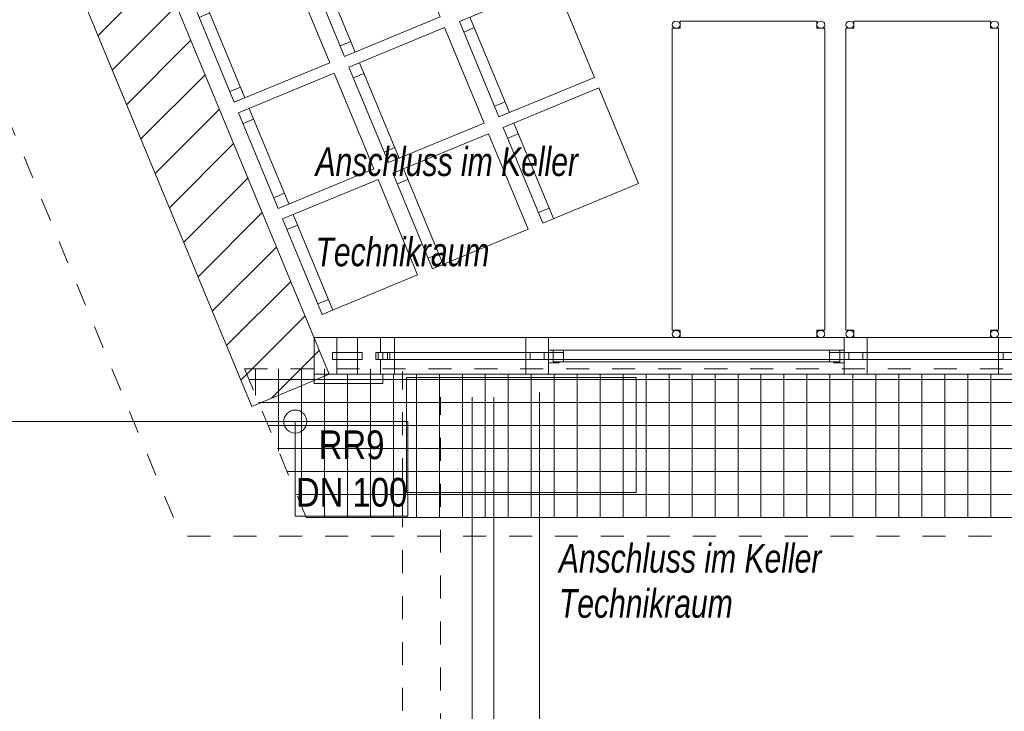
# Model space of a CAD drawing. Header units: metres. Extents: x -79 to 740, y -195 to 69.
# Tile 147 of 200: x 25.48 to 29.77, y 34.97 to 37.99. Entities that reach past the tile are written whole.
import ezdxf

# ---------------------------------------------------------------- set-up
doc = ezdxf.new("R2010")
doc.units = ezdxf.units.M
doc.header["$MEASUREMENT"] = 0
doc.linetypes.add('Strichlinie_ eng', pattern=[0.115, 0.075, -0.04])
doc.linetypes.add('Wipeout_Contour', pattern=[1, 0, -1])
for name, color, linetype in [('00 Linien_Kreise_Splines', 7, 'Continuous'), ('00 Schraffuren', 7, 'Continuous'), ('10 Fassade', 7, 'Continuous'), ('10 Wand außen', 7, 'Continuous'), ('30 Dach', 7, 'Continuous'), ('50 Elektro', 7, 'Continuous'), ('70 Entwässerung_Regenwasser', 7, 'Continuous'), ('70 Entwässerung_Schmutzwasser', 7, 'Continuous'), ('70 Heizung', 7, 'Continuous'), ('Neubau_50 Möblierung', 7, 'Continuous'), ('X_Geometrie', 7, 'Continuous')]:
    doc.layers.add(name, color=color, linetype=linetype)
doc.styles.add('ERSTELLTER_STIL_2', font='ARIALN.TTF')
doc.styles.add('ERSTELLTER_STIL_7', font='arial.ttf', dxfattribs={"width": 0.75})

# ---------------------------------------------------------------- blocks, each defined once
blk = doc.blocks.new('Stuhlgruppe 27[6]_1', base_point=(26.8004, 36.7025))
at = {"layer": 'Neubau_50 Möblierung', "color": 8, "linetype": 'Continuous', "lineweight": 18}
for p, q in [((27.2334, 38.5054), (27.0612, 38.9212)), ((27.0803, 38.875), (27.0341, 38.8559)), ((26.753, 38.3064), (26.5808, 38.7222)), ((26.5999, 38.676), (26.5537, 38.6569)), ((27.2143, 38.5516), (27.1681, 38.5325)), ((26.2726, 38.1075), (26.1004, 38.5232)), ((26.1195, 38.477), (26.0733, 38.4579)), ((27.4248, 38.0435), (27.2525, 38.4592)), ((27.2717, 38.4131), (27.2255, 38.3939)), ((26.7339, 38.3526), (26.6877, 38.3335)), ((26.9443, 37.8445), (26.7721, 38.2603)), ((26.7913, 38.2141), (26.7451, 38.1949)), ((26.2534, 38.1536), (26.2072, 38.1345)), ((26.4639, 37.6455), (26.2917, 38.0613)), ((27.4056, 38.0897), (27.3594, 38.0706)), ((26.3108, 38.0151), (26.2647, 37.9959)), ((27.6161, 37.5816), (27.4439, 37.9973)), ((27.463, 37.9511), (27.4168, 37.932)), ((26.9252, 37.8907), (26.879, 37.8716)), ((27.1357, 37.3826), (26.9635, 37.7983)), ((26.9826, 37.7521), (26.9364, 37.733)), ((26.4448, 37.6917), (26.3986, 37.6726)), ((26.6553, 37.1836), (26.4831, 37.5993)), ((27.597, 37.6278), (27.5508, 37.6086)), ((26.5022, 37.5531), (26.456, 37.534)), ((27.8074, 37.1196), (27.6352, 37.5354)), ((27.6544, 37.4892), (27.6082, 37.47)), ((27.1165, 37.4288), (27.0703, 37.4096)), ((27.327, 36.9206), (27.1548, 37.3364)), ((27.1739, 37.2902), (27.1278, 37.271)), ((26.6361, 37.2298), (26.5899, 37.2106)), ((27.7883, 37.1658), (27.7421, 37.1467)), ((26.8466, 36.7216), (26.6744, 37.1374)), ((26.6935, 37.0912), (26.6473, 37.072)), ((27.3079, 36.9668), (27.2617, 36.9477)), ((26.8275, 36.7678), (26.7813, 36.7487))]:
    blk.add_line(p, q, dxfattribs=at)
at = {"layer": 'Neubau_50 Möblierung', "color": 8, "linetype": 'Continuous', "lineweight": 18, "flags": 128}
for points in [[(27.603, 38.6585), (27.4308, 39.0743), (27.015, 38.9021), (27.1872, 38.4863)], [(27.1225, 38.4595), (26.9503, 38.8753), (26.5346, 38.7031), (26.7068, 38.2873)], [(26.6421, 38.2605), (26.4699, 38.6763), (26.0542, 38.5041), (26.2264, 38.0883)], [(27.7943, 38.1966), (27.6221, 38.6123), (27.2064, 38.4401), (27.3786, 38.0244)], [(27.3139, 37.9976), (27.1417, 38.4133), (26.7259, 38.2411), (26.8981, 37.8254)], [(26.8335, 37.7986), (26.6613, 38.2143), (26.2455, 38.0421), (26.4177, 37.6264)], [(27.9856, 37.7346), (27.8134, 38.1504), (27.3977, 37.9782), (27.5699, 37.5624)], [(27.5052, 37.5356), (27.333, 37.9514), (26.9173, 37.7792), (27.0895, 37.3634)], [(27.0248, 37.3366), (26.8526, 37.7524), (26.4369, 37.5802), (26.6091, 37.1644)], [(28.177, 37.2727), (28.0048, 37.6884), (27.589, 37.5162), (27.7612, 37.1005)], [(27.6966, 37.0737), (27.5244, 37.4894), (27.1086, 37.3172), (27.2808, 36.9015)], [(27.2162, 36.8747), (27.0439, 37.2905), (26.6282, 37.1182), (26.8004, 36.7025)]]:
    blk.add_lwpolyline(points, close=True, dxfattribs=at)
blk = doc.blocks.new('Tisch USM 27[7]_1', base_point=(29.4124, 37.2908))
at = {"layer": 'Neubau_50 Möblierung', "color": 8, "linetype": 'Continuous', "lineweight": 18}
for p, q in [((29.1154, 37.9797), (29.7095, 37.9797)), ((29.1154, 37.9482), (29.1154, 37.9797)), ((29.7095, 37.9797), (29.7095, 37.9482)), ((29.0799, 36.6334), (29.0799, 37.9482)), ((29.0799, 37.9482), (29.1154, 37.9482)), ((29.7095, 37.9482), (29.745, 37.9482)), ((29.745, 37.9482), (29.745, 36.6334)), ((29.1154, 36.6334), (29.0799, 36.6334)), ((29.1154, 36.6019), (29.1154, 36.6334)), ((29.745, 36.6334), (29.7095, 36.6334)), ((29.7095, 36.6334), (29.7095, 36.6019)), ((29.7095, 36.6019), (29.1154, 36.6019))]:
    blk.add_line(p, q, dxfattribs=at)
for centre in [(29.0977, 37.964), (29.7272, 37.964), (29.0977, 36.6176), (29.7272, 36.6176)]:
    blk.add_ellipse(centre, major_axis=(0.0177, 0), ratio=0.887896, dxfattribs=at)
blk = doc.blocks.new('Tisch USM 27[8]_1', base_point=(28.6566, 37.2908))
at = {"layer": 'Neubau_50 Möblierung', "color": 8, "linetype": 'Continuous', "lineweight": 18}
for p, q in [((28.3595, 37.9797), (28.9536, 37.9797)), ((28.3595, 37.9482), (28.3595, 37.9797)), ((28.9536, 37.9797), (28.9536, 37.9482)), ((28.3241, 36.6334), (28.3241, 37.9482)), ((28.3241, 37.9482), (28.3595, 37.9482)), ((28.9536, 37.9482), (28.9891, 37.9482)), ((28.9891, 37.9482), (28.9891, 36.6334)), ((28.3595, 36.6334), (28.3241, 36.6334)), ((28.3595, 36.6019), (28.3595, 36.6334)), ((28.9891, 36.6334), (28.9536, 36.6334)), ((28.9536, 36.6334), (28.9536, 36.6019)), ((28.9536, 36.6019), (28.3595, 36.6019))]:
    blk.add_line(p, q, dxfattribs=at)
for centre in [(28.3418, 37.964), (28.9714, 37.964), (28.3418, 36.6176), (28.9714, 36.6176)]:
    blk.add_ellipse(centre, major_axis=(0.0177, 0), ratio=0.887896, dxfattribs=at)

msp = doc.modelspace()

# ---------------------------------------------------------------- hatches: boundary and pattern name
at = {"layer": '00 Schraffuren', "linetype": 'Continuous', "lineweight": 18, "true_color": 0x1f1f1f}
h = msp.add_hatch(dxfattribs=at)
h.set_pattern_fill('Gitter_20x20_1_0001', color=250, style=0, pattern_type=2)
h.set_pattern_definition([(0, (30.11073, 35.81871), (0, 0.1), []), (90, (30.11073, 35.81871), (-0.1, 0), [])])
h.paths.add_polyline_path([(26.7307, 35.8187), (31.5478, 35.8187), (33.3156, 34.0509), (33.7584, 34.4937), (31.8157, 36.4655), (26.4631, 36.4655)])
at = {"layer": '10 Wand außen', "linetype": 'Continuous', "lineweight": 18, "true_color": 0x1f1f1f}
h = msp.add_hatch(dxfattribs=at)
h.set_pattern_fill('Mauerziegel_HLz_4_0001', color=250, style=0, pattern_type=2)
h.set_pattern_definition([(45, (0, 0), (-0.106066, 0.106066), [])])
h.paths.add_polyline_path([(25.7137, 38.578), (25.5751, 38.5206), (26.494, 36.3022), (26.8312, 36.4419), (25.9123, 38.6603), (25.7784, 38.6048)])

# ---------------------------------------------------------------- linework, layer by layer
at = {"layer": '00 Linien_Kreise_Splines', "color": 9, "linetype": 'Strichlinie_ eng', "lineweight": 13}
msp.add_line((26.4631, 36.4655), (26.7307, 35.8187), dxfattribs=at)
at = {"layer": '00 Schraffuren', "color": 7, "linetype": 'Strichlinie_ eng', "lineweight": 9}
msp.add_line((31.514, 35.7372), (26.1869, 35.7372), dxfattribs=at)
at = {"layer": '10 Fassade', "color": 7, "linetype": 'Continuous', "lineweight": 13}
for p, q in [((26.765, 36.6019), (26.765, 36.4419)), ((26.765, 36.6019), (26.765, 36.4019)), ((27.065, 36.4019), (26.765, 36.4019))]:
    msp.add_line(p, q, dxfattribs=at)
at = {"layer": '10 Wand außen', "color": 7, "linetype": 'Continuous', "lineweight": 9, "flags": 128}
for points in [[(26.8312, 36.4419), (25.9123, 38.6603)], [(25.5751, 38.5206), (26.494, 36.3022)], [(26.494, 36.3022), (26.8312, 36.4419)]]:
    msp.add_lwpolyline(points, dxfattribs=at)
at = {"layer": '30 Dach', "color": 7, "linetype": 'Strichlinie_ eng', "lineweight": 9}
msp.add_line((18.155, 55.1277), (26.1869, 35.7372), dxfattribs=at)
at = {"layer": '30 Dach', "color": 9, "linetype": 'Strichlinie_ eng', "lineweight": 13}
msp.add_line((26.7307, 35.8187), (31.5478, 35.8187), dxfattribs=at)
at = {"layer": '50 Elektro', "color": 190, "linetype": 'Strichlinie_ eng', "lineweight": 18, "true_color": 0x9900ff}
msp.add_line((27.3162, 34.4654), (27.3162, 36.343), dxfattribs=at)
at = {"layer": '70 Entwässerung_Regenwasser', "color": 140, "linetype": 'Continuous', "lineweight": 18, "true_color": 0x00a8ff}
msp.add_line((26.6833, 36.2362), (24.3397, 36.2362), dxfattribs=at)
at = {"layer": '70 Entwässerung_Regenwasser', "color": 140, "linetype": 'Continuous', "lineweight": 18, "true_color": 0x00a8ff, "flags": 128}
msp.add_lwpolyline([(26.6833, 35.8245), (27.1738, 35.8245), (27.1738, 36.2362), (26.6833, 36.2362), (26.6833, 35.8245)], close=True, dxfattribs=at)
at = {"layer": '70 Entwässerung_Regenwasser', "color": 140, "linetype": 'Continuous', "lineweight": 18, "true_color": 0x00a8ff}
msp.add_circle((26.6833, 36.2362), 0.05, dxfattribs=at)
at = {"layer": '70 Entwässerung_Schmutzwasser', "color": 34, "linetype": 'Continuous', "lineweight": 18, "true_color": 0xa85100}
msp.add_line((27.4531, 34.1302), (27.4531, 36.343), dxfattribs=at)
at = {"layer": '70 Heizung', "color": 1, "linetype": 'Continuous', "lineweight": 13}
msp.add_line((27.7471, 36.3629), (27.7471, 34.0605), dxfattribs=at)
at = {"layer": '70 Heizung', "color": 5, "linetype": 'Continuous', "lineweight": 18}
msp.add_line((27.5471, 36.343), (27.5471, 34.0514), dxfattribs=at)
at = {"layer": 'X_Geometrie', "color": 7, "linetype": 'Continuous', "lineweight": 13}
msp.add_line((28.167, 35.928), (27.167, 35.928), dxfattribs=at)

# ---------------------------------------------------------------- block references
at = {"layer": 'Neubau_50 Möblierung', "color": 8, "linetype": 'Continuous', "lineweight": 18}
for name, p in [('Stuhlgruppe 27[6]_1', (26.8004, 36.7025)), ('Tisch USM 27[8]_1', (28.6566, 37.2908)), ('Tisch USM 27[7]_1', (29.4124, 37.2908))]:
    msp.add_blockref(name, p, dxfattribs=at)

# ---------------------------------------------------------------- texts
at = {"layer": '70 Entwässerung_Regenwasser', "color": 140, "linetype": 'Continuous', "lineweight": 18, "true_color": 0x00a8ff, "insert": (26.9286, 36.1976), "char_height": 0.125, "attachment_point": 2, "line_spacing_factor": 0.992352, "style": 'ERSTELLTER_STIL_2'}
msp.add_mtext('\\A1;{\\pqc;\\fArial Narrow|b0|i0|c0|p0;\\W1.000000;RR9 \\P\\pqc;\\fArial Narrow|b0|i0|c0|p0;\\W1.000000;DN 100}', dxfattribs=at)
at = {"layer": '70 Heizung', "color": 7, "linetype": 'Continuous', "lineweight": 9, "char_height": 0.125, "attachment_point": 1, "style": 'ERSTELLTER_STIL_7'}
for s, insert in [('\\A1;{\\pql;\\fArial|b0|i1|c0|p0;\\W0.750000;Anschluss im Keller }', (26.7716, 37.4302)), ('\\A1;{\\pql;\\fArial|b0|i1|c0|p0;\\W0.750000;Technikraum}', (26.7716, 37.0374))]:
    msp.add_mtext(s, dxfattribs=dict(at, insert=insert))
at = {"layer": '70 Heizung', "color": 7, "linetype": 'Continuous', "lineweight": 9, "insert": (27.8311, 35.7035), "char_height": 0.125, "attachment_point": 1, "line_spacing_factor": 0.942898, "style": 'ERSTELLTER_STIL_7'}
msp.add_mtext('\\A1;{\\pql;\\fArial|b0|i1|c0|p0;\\W0.750000;Anschluss im Keller \\P\\pql;\\fArial|b0|i1|c0|p0;\\W0.750000;Technikraum}', dxfattribs=at)

# ---------------------------------------------------------------- wipeouts: each hides what was drawn before it
at = {"color": 254, "linetype": 'Wipeout_Contour', "lineweight": 0, "ltscale": 181.622566}
msp.add_wipeout([(26.865, 36.5369), (26.9546, 36.5369), (26.9546, 36.6019), (26.865, 36.6019)], dxfattribs=at).dxf.layer = '10 Fassade'

# ---------------------------------------------------------------- next in the draw order: linework, layer by layer
at = {"layer": '10 Fassade', "color": 7, "linetype": 'Continuous', "lineweight": 13}
msp.add_line((26.865, 36.6019), (26.765, 36.6019), dxfattribs=at)
at = {"layer": '10 Fassade', "color": 7, "linetype": 'Continuous', "lineweight": 13, "flags": 128}
msp.add_lwpolyline([(26.865, 36.6019), (26.9546, 36.6019)], dxfattribs=at)

# ---------------------------------------------------------------- next in the draw order: wipeouts: each hides what was drawn before it
at = {"color": 254, "linetype": 'Wipeout_Contour', "lineweight": 0, "ltscale": 183.718328}
msp.add_wipeout([(27.0546, 36.5369), (28.5146, 36.5369), (28.5146, 36.6019), (27.0546, 36.6019)], dxfattribs=at).dxf.layer = '10 Fassade'
at = {"color": 254, "linetype": 'Wipeout_Contour', "lineweight": 0, "ltscale": 187.558183}
msp.add_wipeout([(28.6146, 36.5369), (30.0746, 36.5369), (30.0746, 36.6019), (28.6146, 36.6019)], dxfattribs=at).dxf.layer = '10 Fassade'
at = {"color": 254, "linetype": 'Wipeout_Contour', "lineweight": 0, "ltscale": 181.469931}
msp.add_wipeout([(26.865, 36.5369), (26.865, 36.5069), (26.9546, 36.5069), (26.9546, 36.5369)], dxfattribs=at).dxf.layer = '10 Fassade'

# ---------------------------------------------------------------- next in the draw order: linework, layer by layer
at = {"layer": '10 Fassade', "color": 7, "linetype": 'Continuous', "lineweight": 13}
for p, q in [((27.065, 36.6019), (26.765, 36.6019)), ((27.0546, 36.6019), (26.9546, 36.6019)), ((28.6146, 36.6019), (28.5146, 36.6019))]:
    msp.add_line(p, q, dxfattribs=at)
at = {"layer": '10 Fassade', "color": 7, "linetype": 'Continuous', "lineweight": 13, "flags": 128}
for points in [[(27.0546, 36.6019), (28.5146, 36.6019)], [(28.6146, 36.6019), (30.0746, 36.6019)]]:
    msp.add_lwpolyline(points, dxfattribs=at)

# ---------------------------------------------------------------- next in the draw order: wipeouts: each hides what was drawn before it
at = {"color": 254, "linetype": 'Wipeout_Contour', "lineweight": 0, "ltscale": 183.567419}
msp.add_wipeout([(27.0546, 36.5369), (27.0546, 36.5069), (28.5146, 36.5069), (28.5146, 36.5369)], dxfattribs=at).dxf.layer = '10 Fassade'
at = {"color": 254, "linetype": 'Wipeout_Contour', "lineweight": 0, "ltscale": 187.410371}
msp.add_wipeout([(28.6146, 36.5369), (28.6146, 36.5069), (30.0746, 36.5069), (30.0746, 36.5369)], dxfattribs=at).dxf.layer = '10 Fassade'
at = {"color": 254, "linetype": 'Wipeout_Contour', "lineweight": 0, "ltscale": 181.316655}
msp.add_wipeout([(26.9546, 36.5069), (26.865, 36.5069), (26.865, 36.4419), (26.9546, 36.4419)], dxfattribs=at).dxf.layer = '10 Fassade'

# ---------------------------------------------------------------- next in the draw order: linework, layer by layer
at = {"layer": '10 Fassade', "color": 7, "linetype": 'Continuous', "lineweight": 13}
msp.add_line((26.865, 36.4419), (26.765, 36.4419), dxfattribs=at)
at = {"layer": '10 Fassade', "color": 7, "linetype": 'Continuous', "lineweight": 13, "flags": 128}
msp.add_lwpolyline([(26.865, 36.4419), (26.9546, 36.4419)], dxfattribs=at)

# ---------------------------------------------------------------- next in the draw order: wipeouts: each hides what was drawn before it
at = {"color": 254, "linetype": 'Wipeout_Contour', "lineweight": 0, "ltscale": 181.340624}
msp.add_wipeout([(26.845, 36.5369), (26.845, 36.5069), (26.865, 36.5069), (26.865, 36.5369)], dxfattribs=at).dxf.layer = '10 Fassade'
at = {"color": 254, "linetype": 'Wipeout_Contour', "lineweight": 0, "ltscale": 181.600767}
msp.add_wipeout([(26.9746, 36.5369), (26.9546, 36.5369), (26.9546, 36.5069), (26.9746, 36.5069)], dxfattribs=at).dxf.layer = '10 Fassade'
at = {"color": 254, "linetype": 'Wipeout_Contour', "lineweight": 0, "ltscale": 183.415875}
msp.add_wipeout([(28.5146, 36.5069), (27.0546, 36.5069), (27.0546, 36.4419), (28.5146, 36.4419)], dxfattribs=at).dxf.layer = '10 Fassade'
at = {"color": 254, "linetype": 'Wipeout_Contour', "lineweight": 0, "ltscale": 187.261933}
msp.add_wipeout([(30.0746, 36.5069), (28.6146, 36.5069), (28.6146, 36.4419), (30.0746, 36.4419)], dxfattribs=at).dxf.layer = '10 Fassade'

# ---------------------------------------------------------------- next in the draw order: linework, layer by layer
at = {"layer": '10 Fassade', "color": 7, "linetype": 'Continuous', "lineweight": 13}
for p, q in [((26.865, 36.6019), (26.865, 36.5369)), ((26.9546, 36.6019), (26.9546, 36.5369)), ((26.845, 36.5369), (26.845, 36.5069)), ((26.865, 36.5369), (26.845, 36.5369)), ((26.9746, 36.5369), (26.9546, 36.5369)), ((26.9746, 36.5369), (26.9746, 36.5069)), ((26.865, 36.5069), (26.845, 36.5069)), ((26.865, 36.5069), (26.865, 36.4419)), ((26.9746, 36.5069), (26.9546, 36.5069)), ((26.9546, 36.5069), (26.9546, 36.4419)), ((27.0546, 36.4419), (26.9546, 36.4419)), ((27.065, 36.4419), (27.065, 36.4019)), ((28.6146, 36.4419), (28.5146, 36.4419))]:
    msp.add_line(p, q, dxfattribs=at)
at = {"layer": '10 Fassade', "color": 7, "linetype": 'Continuous', "lineweight": 13, "flags": 128}
msp.add_lwpolyline([(26.9746, 36.5069), (26.9746, 36.5369), (26.845, 36.5369), (26.845, 36.5069)], close=True, dxfattribs=at)
for points in [[(26.865, 36.5069), (26.865, 36.5369)], [(26.9546, 36.5369), (26.865, 36.5369)], [(26.9546, 36.5369), (26.9546, 36.5069)], [(26.9546, 36.5069), (26.865, 36.5069)], [(27.0546, 36.4419), (28.5146, 36.4419)], [(28.6146, 36.4419), (30.0746, 36.4419)]]:
    msp.add_lwpolyline(points, dxfattribs=at)

# ---------------------------------------------------------------- next in the draw order: wipeouts: each hides what was drawn before it
at = {"color": 254, "linetype": 'Wipeout_Contour', "lineweight": 0, "ltscale": 181.791007}
msp.add_wipeout([(27.0346, 36.5369), (27.0346, 36.5069), (27.0546, 36.5069), (27.0546, 36.5369)], dxfattribs=at).dxf.layer = '10 Fassade'
at = {"color": 254, "linetype": 'Wipeout_Contour', "lineweight": 0, "ltscale": 185.374881}
msp.add_wipeout([(28.5346, 36.5369), (28.5146, 36.5369), (28.5146, 36.5069), (28.5346, 36.5069)], dxfattribs=at).dxf.layer = '10 Fassade'
at = {"color": 254, "linetype": 'Wipeout_Contour', "lineweight": 0, "ltscale": 185.572013}
msp.add_wipeout([(28.5946, 36.5369), (28.5946, 36.5069), (28.6146, 36.5069), (28.6146, 36.5369)], dxfattribs=at).dxf.layer = '10 Fassade'

# ---------------------------------------------------------------- next in the draw order: linework, layer by layer
at = {"layer": '10 Fassade', "color": 7, "linetype": 'Continuous', "lineweight": 13}
for p, q in [((27.0546, 36.6019), (27.0546, 36.5369)), ((28.5146, 36.6019), (28.5146, 36.5369)), ((28.6146, 36.6019), (28.6146, 36.5369)), ((27.0346, 36.5369), (27.0346, 36.5069)), ((27.0546, 36.5369), (27.0346, 36.5369)), ((28.5346, 36.5369), (28.5146, 36.5369)), ((28.5346, 36.5369), (28.5346, 36.5069)), ((28.5946, 36.5369), (28.5946, 36.5069)), ((28.6146, 36.5369), (28.5946, 36.5369)), ((27.0546, 36.5069), (27.0346, 36.5069)), ((27.0546, 36.5069), (27.0546, 36.4419)), ((28.5146, 36.5069), (28.5146, 36.4419)), ((28.5346, 36.5069), (28.5146, 36.5069)), ((28.6146, 36.5069), (28.5946, 36.5069)), ((28.6146, 36.5069), (28.6146, 36.4419))]:
    msp.add_line(p, q, dxfattribs=at)
at = {"layer": '10 Fassade', "color": 7, "linetype": 'Continuous', "lineweight": 13, "flags": 128}
for points in [[(28.5346, 36.5069), (28.5346, 36.5369), (27.0346, 36.5369), (27.0346, 36.5069)], [(30.0946, 36.5069), (30.0946, 36.5369), (28.5946, 36.5369), (28.5946, 36.5069)]]:
    msp.add_lwpolyline(points, close=True, dxfattribs=at)
for points in [[(27.0546, 36.5069), (27.0546, 36.5369)], [(28.5146, 36.5369), (27.0546, 36.5369)], [(28.5146, 36.5369), (28.5146, 36.5069)], [(28.6146, 36.5069), (28.6146, 36.5369)], [(30.0746, 36.5369), (28.6146, 36.5369)], [(28.5146, 36.5069), (27.0546, 36.5069)], [(30.0746, 36.5069), (28.6146, 36.5069)]]:
    msp.add_lwpolyline(points, dxfattribs=at)

# ---------------------------------------------------------------- next in the draw order: wipeouts: each hides what was drawn before it
at = {"color": 254, "linetype": 'Wipeout_Contour', "lineweight": 0, "ltscale": 182.790372}
msp.add_wipeout([(27.115, 36.5369), (27.6865, 36.5369), (27.6865, 36.6019), (27.115, 36.6019)], dxfattribs=at).dxf.layer = '10 Fassade'
at = {"color": 254, "linetype": 'Wipeout_Contour', "lineweight": 0, "ltscale": 184.665031}
msp.add_wipeout([(27.7865, 36.5369), (28.5646, 36.5369), (28.5646, 36.6019), (27.7865, 36.6019)], dxfattribs=at).dxf.layer = '10 Fassade'
at = {"color": 254, "linetype": 'Wipeout_Contour', "lineweight": 0, "ltscale": 187.842941}
msp.add_wipeout([(29.1735, 36.5369), (29.745, 36.5369), (29.745, 36.6019), (29.1735, 36.6019)], dxfattribs=at).dxf.layer = '10 Fassade'
at = {"color": 254, "linetype": 'Wipeout_Contour', "lineweight": 0, "ltscale": 181.815657}
msp.add_wipeout([(27.065, 36.5369), (27.045, 36.5369), (27.045, 36.5069), (27.065, 36.5069)], dxfattribs=at).dxf.layer = '10 Fassade'

# ---------------------------------------------------------------- next in the draw order: linework, layer by layer
at = {"layer": '10 Fassade', "color": 7, "linetype": 'Continuous', "lineweight": 13}
for p, q in [((27.115, 36.6019), (27.065, 36.6019)), ((27.7865, 36.6019), (27.6865, 36.6019)), ((29.795, 36.6019), (29.745, 36.6019))]:
    msp.add_line(p, q, dxfattribs=at)
at = {"layer": '10 Fassade', "color": 7, "linetype": 'Continuous', "lineweight": 13, "flags": 128}
for points in [[(27.115, 36.6019), (27.6865, 36.6019)], [(29.1735, 36.6019), (29.745, 36.6019)]]:
    msp.add_lwpolyline(points, dxfattribs=at)

# ---------------------------------------------------------------- next in the draw order: wipeouts: each hides what was drawn before it
at = {"color": 254, "linetype": 'Wipeout_Contour', "lineweight": 0, "ltscale": 181.863286}
msp.add_wipeout([(27.065, 36.5369), (27.065, 36.5069), (27.085, 36.5069), (27.085, 36.5369)], dxfattribs=at).dxf.layer = '10 Fassade'
at = {"color": 254, "linetype": 'Wipeout_Contour', "lineweight": 0, "ltscale": 182.638711}
msp.add_wipeout([(27.115, 36.5369), (27.115, 36.5069), (27.6865, 36.5069), (27.6865, 36.5369)], dxfattribs=at).dxf.layer = '10 Fassade'
at = {"color": 254, "linetype": 'Wipeout_Contour', "lineweight": 0, "ltscale": 184.514911}
msp.add_wipeout([(27.7865, 36.5369), (27.7865, 36.5069), (28.5646, 36.5069), (28.5646, 36.5369)], dxfattribs=at).dxf.layer = '10 Fassade'
at = {"color": 254, "linetype": 'Wipeout_Contour', "lineweight": 0, "ltscale": 187.695368}
msp.add_wipeout([(29.1735, 36.5369), (29.1735, 36.5069), (29.745, 36.5069), (29.745, 36.5369)], dxfattribs=at).dxf.layer = '10 Fassade'

# ---------------------------------------------------------------- next in the draw order: linework, layer by layer
at = {"layer": '10 Fassade', "color": 7, "linetype": 'Continuous', "lineweight": 13}
for p, q in [((27.045, 36.5369), (27.045, 36.5069)), ((27.065, 36.5369), (27.045, 36.5369)), ((27.065, 36.5069), (27.045, 36.5069))]:
    msp.add_line(p, q, dxfattribs=at)
at = {"layer": '10 Fassade', "color": 7, "linetype": 'Continuous', "lineweight": 13, "flags": 128}
msp.add_lwpolyline([(27.065, 36.5369), (27.065, 36.5069)], dxfattribs=at)

# ---------------------------------------------------------------- next in the draw order: wipeouts: each hides what was drawn before it
at = {"color": 254, "linetype": 'Wipeout_Contour', "lineweight": 0, "ltscale": 186.247518}
msp.add_wipeout([(28.5646, 36.5369), (29.0735, 36.5369), (29.0735, 36.6019), (28.5646, 36.6019)], dxfattribs=at).dxf.layer = '10 Fassade'
at = {"color": 254, "linetype": 'Wipeout_Contour', "lineweight": 0, "ltscale": 182.486411}
msp.add_wipeout([(27.6865, 36.5069), (27.115, 36.5069), (27.115, 36.4419), (27.6865, 36.4419)], dxfattribs=at).dxf.layer = '10 Fassade'
at = {"color": 254, "linetype": 'Wipeout_Contour', "lineweight": 0, "ltscale": 184.364156}
msp.add_wipeout([(28.5646, 36.5069), (27.7865, 36.5069), (27.7865, 36.4419), (28.5646, 36.4419)], dxfattribs=at).dxf.layer = '10 Fassade'
at = {"color": 254, "linetype": 'Wipeout_Contour', "lineweight": 0, "ltscale": 187.54717}
msp.add_wipeout([(29.745, 36.5069), (29.1735, 36.5069), (29.1735, 36.4419), (29.745, 36.4419)], dxfattribs=at).dxf.layer = '10 Fassade'

# ---------------------------------------------------------------- next in the draw order: linework, layer by layer
at = {"layer": '10 Fassade', "color": 7, "linetype": 'Continuous', "lineweight": 13}
for p, q in [((29.1735, 36.6019), (29.0735, 36.6019)), ((27.115, 36.4419), (27.065, 36.4419)), ((27.7865, 36.4419), (27.6865, 36.4419)), ((29.795, 36.4419), (29.745, 36.4419))]:
    msp.add_line(p, q, dxfattribs=at)
at = {"layer": '10 Fassade', "color": 7, "linetype": 'Continuous', "lineweight": 13, "flags": 128}
for points in [[(27.7865, 36.6019), (28.5646, 36.6019), (29.0735, 36.6019)], [(27.115, 36.4419), (27.6865, 36.4419)], [(29.1735, 36.4419), (29.745, 36.4419)]]:
    msp.add_lwpolyline(points, dxfattribs=at)
at = {"layer": '50 Elektro', "color": 190, "linetype": 'Strichlinie_ eng', "lineweight": 18, "true_color": 0x9900ff}
msp.add_line((27.1498, 34.5764), (27.1498, 36.454), dxfattribs=at)
at = {"layer": 'X_Geometrie', "color": 7, "linetype": 'Continuous', "lineweight": 13}
for p, q in [((27.167, 35.928), (27.167, 36.428)), ((27.167, 36.428), (28.167, 36.428)), ((28.167, 36.428), (28.167, 35.928))]:
    msp.add_line(p, q, dxfattribs=at)

# ---------------------------------------------------------------- next in the draw order: wipeouts: each hides what was drawn before it
at = {"color": 254, "linetype": 'Wipeout_Contour', "lineweight": 0, "ltscale": 181.944469}
msp.add_wipeout([(27.095, 36.5369), (27.095, 36.5129), (27.115, 36.5129), (27.115, 36.5369)], dxfattribs=at).dxf.layer = '10 Fassade'
at = {"color": 254, "linetype": 'Wipeout_Contour', "lineweight": 0, "ltscale": 183.364199}
msp.add_wipeout([(27.6865, 36.5129), (27.7065, 36.5129), (27.7065, 36.5369), (27.6865, 36.5369)], dxfattribs=at).dxf.layer = '10 Fassade'
at = {"color": 254, "linetype": 'Wipeout_Contour', "lineweight": 0, "ltscale": 183.557715}
msp.add_wipeout([(27.7665, 36.5369), (27.7665, 36.5129), (27.7865, 36.5129), (27.7865, 36.5369)], dxfattribs=at).dxf.layer = '10 Fassade'
at = {"color": 254, "linetype": 'Wipeout_Contour', "lineweight": 0, "ltscale": 186.098679}
msp.add_wipeout([(28.5646, 36.5369), (28.5646, 36.5069), (29.0735, 36.5069), (29.0735, 36.5369)], dxfattribs=at).dxf.layer = '10 Fassade'
at = {"color": 254, "linetype": 'Wipeout_Contour', "lineweight": 0, "ltscale": 186.968028}
msp.add_wipeout([(29.1535, 36.5369), (29.1535, 36.5129), (29.1735, 36.5129), (29.1735, 36.5369)], dxfattribs=at).dxf.layer = '10 Fassade'
at = {"color": 254, "linetype": 'Wipeout_Contour', "lineweight": 0, "ltscale": 188.453301}
msp.add_wipeout([(29.745, 36.5129), (29.765, 36.5129), (29.765, 36.5369), (29.745, 36.5369)], dxfattribs=at).dxf.layer = '10 Fassade'

# ---------------------------------------------------------------- next in the draw order: linework, layer by layer
at = {"layer": '10 Fassade', "color": 7, "linetype": 'Continuous', "lineweight": 13}
for p, q in [((27.115, 36.6019), (27.115, 36.5369)), ((27.6865, 36.6019), (27.6865, 36.5369)), ((27.7865, 36.6019), (27.7865, 36.5369)), ((29.1735, 36.6019), (29.1735, 36.5369)), ((29.745, 36.6019), (29.745, 36.5369)), ((27.085, 36.5369), (27.065, 36.5369)), ((27.115, 36.5369), (27.095, 36.5369)), ((27.7065, 36.5369), (27.6865, 36.5369)), ((27.7865, 36.5369), (27.7665, 36.5369)), ((29.1735, 36.5369), (29.1535, 36.5369)), ((29.765, 36.5369), (29.745, 36.5369))]:
    msp.add_line(p, q, dxfattribs=at)
at = {"layer": '10 Fassade', "color": 7, "linetype": 'Continuous', "lineweight": 13, "flags": 128}
for points in [[(27.6865, 36.5369), (27.115, 36.5369)], [(29.745, 36.5369), (29.1735, 36.5369)]]:
    msp.add_lwpolyline(points, dxfattribs=at)

# ---------------------------------------------------------------- next in the draw order: wipeouts: each hides what was drawn before it
at = {"color": 254, "linetype": 'Wipeout_Contour', "lineweight": 0, "ltscale": 181.89648}
msp.add_wipeout([(27.115, 36.5129), (27.095, 36.5129), (27.095, 36.5069), (27.115, 36.5069)], dxfattribs=at).dxf.layer = '10 Fassade'
at = {"color": 254, "linetype": 'Wipeout_Contour', "lineweight": 0, "ltscale": 183.316583}
msp.add_wipeout([(27.6865, 36.5129), (27.6865, 36.5069), (27.7065, 36.5069), (27.7065, 36.5129)], dxfattribs=at).dxf.layer = '10 Fassade'
at = {"color": 254, "linetype": 'Wipeout_Contour', "lineweight": 0, "ltscale": 183.510149}
msp.add_wipeout([(27.7665, 36.5069), (27.7865, 36.5069), (27.7865, 36.5129), (27.7665, 36.5129)], dxfattribs=at).dxf.layer = '10 Fassade'
at = {"color": 254, "linetype": 'Wipeout_Contour', "lineweight": 0, "ltscale": 185.949211}
msp.add_wipeout([(29.0735, 36.5069), (28.5646, 36.5069), (28.5646, 36.4419), (29.0735, 36.4419)], dxfattribs=at).dxf.layer = '10 Fassade'
at = {"color": 254, "linetype": 'Wipeout_Contour', "lineweight": 0, "ltscale": 186.921332}
msp.add_wipeout([(29.1735, 36.5129), (29.1535, 36.5129), (29.1535, 36.5069), (29.1735, 36.5069)], dxfattribs=at).dxf.layer = '10 Fassade'
at = {"color": 254, "linetype": 'Wipeout_Contour', "lineweight": 0, "ltscale": 188.406974}
msp.add_wipeout([(29.745, 36.5129), (29.745, 36.5069), (29.765, 36.5069), (29.765, 36.5129)], dxfattribs=at).dxf.layer = '10 Fassade'

# ---------------------------------------------------------------- next in the draw order: linework, layer by layer
at = {"layer": '00 Linien_Kreise_Splines', "color": 9, "linetype": 'Strichlinie_ eng', "lineweight": 13}
msp.add_line((26.4631, 36.4655), (31.8157, 36.4655), dxfattribs=at)
at = {"layer": '10 Fassade', "color": 7, "linetype": 'Continuous', "lineweight": 13}
for p, q in [((27.085, 36.5369), (27.085, 36.5069)), ((27.095, 36.5369), (27.095, 36.5069)), ((27.7065, 36.5369), (27.7065, 36.5069)), ((27.7665, 36.5369), (27.7665, 36.5069)), ((29.1535, 36.5369), (29.1535, 36.5069)), ((29.765, 36.5369), (29.765, 36.5069)), ((27.085, 36.5069), (27.065, 36.5069)), ((27.115, 36.5069), (27.095, 36.5069)), ((27.115, 36.5069), (27.115, 36.4419)), ((27.6865, 36.5069), (27.6865, 36.4419)), ((27.7065, 36.5069), (27.6865, 36.5069)), ((27.7865, 36.5069), (27.7665, 36.5069)), ((27.7865, 36.5069), (27.7865, 36.4419)), ((29.1735, 36.5069), (29.1535, 36.5069)), ((29.1735, 36.5069), (29.1735, 36.4419)), ((29.745, 36.5069), (29.745, 36.4419)), ((29.765, 36.5069), (29.745, 36.5069)), ((29.1735, 36.4419), (29.0735, 36.4419))]:
    msp.add_line(p, q, dxfattribs=at)
at = {"layer": '10 Fassade', "color": 7, "linetype": 'Continuous', "lineweight": 13, "flags": 128}
for points in [[(27.085, 36.5069), (27.085, 36.5369), (27.045, 36.5369), (27.045, 36.5069)], [(27.7065, 36.5069), (27.7065, 36.5369), (27.095, 36.5369), (27.095, 36.5069)], [(29.765, 36.5069), (29.765, 36.5369), (29.1535, 36.5369), (29.1535, 36.5069)]]:
    msp.add_lwpolyline(points, close=True, dxfattribs=at)
for points in [[(27.115, 36.5069), (27.115, 36.5369)], [(27.6865, 36.5369), (27.6865, 36.5069)], [(27.7865, 36.5069), (27.7865, 36.5369)], [(29.1735, 36.5069), (29.1735, 36.5369)], [(29.745, 36.5369), (29.745, 36.5069)], [(27.6865, 36.5069), (27.115, 36.5069)], [(29.745, 36.5069), (29.1735, 36.5069)], [(27.7865, 36.4419), (28.5646, 36.4419), (29.0735, 36.4419)]]:
    msp.add_lwpolyline(points, dxfattribs=at)

# ---------------------------------------------------------------- next in the draw order: wipeouts: each hides what was drawn before it
at = {"color": 254, "linetype": 'Wipeout_Contour', "lineweight": 0, "ltscale": 186.76854}
msp.add_wipeout([(29.0735, 36.5369), (29.0735, 36.5129), (29.0935, 36.5129), (29.0935, 36.5369)], dxfattribs=at).dxf.layer = '10 Fassade'

# ---------------------------------------------------------------- next in the draw order: linework, layer by layer
at = {"layer": '10 Fassade', "color": 7, "linetype": 'Continuous', "lineweight": 13}
for p in [(29.0735, 36.6019), (29.0935, 36.5369)]:
    msp.add_line(p, (29.0735, 36.5369), dxfattribs=at)
at = {"layer": '10 Fassade', "color": 7, "linetype": 'Continuous', "lineweight": 13, "flags": 128}
msp.add_lwpolyline([(29.0735, 36.5369), (28.5646, 36.5369), (27.7865, 36.5369)], dxfattribs=at)

# ---------------------------------------------------------------- next in the draw order: wipeouts: each hides what was drawn before it
at = {"color": 254, "linetype": 'Wipeout_Contour', "lineweight": 0, "ltscale": 186.721794}
msp.add_wipeout([(29.0735, 36.5069), (29.0935, 36.5069), (29.0935, 36.5129), (29.0735, 36.5129)], dxfattribs=at).dxf.layer = '10 Fassade'

# ---------------------------------------------------------------- next in the draw order: linework, layer by layer
at = {"layer": '10 Fassade', "color": 7, "linetype": 'Continuous', "lineweight": 13}
for p, q in [((29.0935, 36.5369), (29.0935, 36.5069)), ((29.0735, 36.5069), (29.0735, 36.4419)), ((29.0935, 36.5069), (29.0735, 36.5069))]:
    msp.add_line(p, q, dxfattribs=at)
at = {"layer": '10 Fassade', "color": 7, "linetype": 'Continuous', "lineweight": 13, "flags": 128}
for points in [[(29.0735, 36.5369), (29.0735, 36.5069)], [(29.0735, 36.5069), (28.5646, 36.5069), (27.7865, 36.5069)]]:
    msp.add_lwpolyline(points, dxfattribs=at)

# ---------------------------------------------------------------- next in the draw order: wipeouts: each hides what was drawn before it
at = {"color": 254, "linetype": 'Wipeout_Contour', "lineweight": 0, "ltscale": 185.139}
msp.add_wipeout([(29.0085, 36.4969), (29.0085, 36.5469), (27.8515, 36.5469), (27.8515, 36.4969)], dxfattribs=at).dxf.layer = '10 Fassade'

# ---------------------------------------------------------------- next in the draw order: linework, layer by layer
at = {"layer": '10 Fassade', "color": 7, "linetype": 'Continuous', "lineweight": 13}
for p, q in [((29.0085, 36.5469), (27.8515, 36.5469)), ((29.0085, 36.5069), (27.8515, 36.5069)), ((29.0085, 36.4969), (27.8515, 36.4969))]:
    msp.add_line(p, q, dxfattribs=at)
at = {"layer": '10 Fassade', "color": 7, "linetype": 'Continuous', "lineweight": 13, "flags": 128}
for points in [[(27.7865, 36.4919), (27.8315, 36.4919), (27.8315, 36.4969), (27.8065, 36.4969), (27.8065, 36.5469), (27.7865, 36.5469)], [(27.8515, 36.4969), (27.8065, 36.4969), (27.8065, 36.5469), (27.8515, 36.5469)], [(29.0085, 36.4969), (27.8515, 36.4969), (27.8515, 36.5469), (29.0085, 36.5469)], [(29.0535, 36.4969), (29.0085, 36.4969), (29.0085, 36.5469), (29.0535, 36.5469)], [(29.0735, 36.5469), (29.0535, 36.5469), (29.0535, 36.4969), (29.0285, 36.4969), (29.0285, 36.4919), (29.0735, 36.4919)]]:
    msp.add_lwpolyline(points, close=True, dxfattribs=at)

doc.saveas('drawing.dxf')
